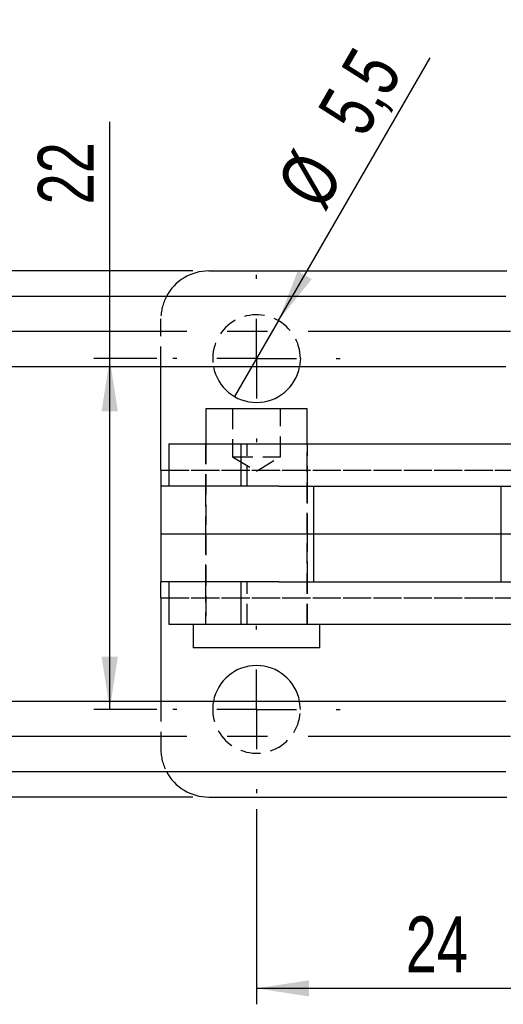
# Model space of a CAD drawing. Extents: x 48 to 403, y 78 to 251.
# Tile 2 of 21: x 85 to 116, y 99 to 160. Entities that reach past the tile are written whole.
import ezdxf

# ---------------------------------------------------------------- set-up
doc = ezdxf.new("R2010")
doc.units = 0
doc.linetypes.add('CENTERX2', pattern=[20.32, 12.7, -2.54, 2.54, -2.54])
doc.linetypes.add('HIDDEN', pattern=[1.905, 1.27, -0.635])
doc.layers.get('0').update_dxf_attribs({"linetype": 'CONTINUOUS'})
doc.layers.add('FORMATO', color=179, linetype='CONTINUOUS')
doc.styles.add('SLDTEXTSTYLE0', font='TXT', dxfattribs={"width": 0.75})
doc.dimstyles.new('SLDDIMSTYLE1', dxfattribs={"dimtxt": 3.5, "dimasz": 3.302, "dimexe": 0, "dimexo": 0.0625, "dimgap": 0.875, "dimtad": 1, "dimdec": 3, "dimrnd": 1e-09, "dimzin": 12, "dimtxsty": 'SLDTEXTSTYLE0', "dimsah": 1, "dimcen": 0.09, "dimazin": 3, "dimtfac": 1, "dimtdec": 3, "dimtofl": 0, "dimtmove": 0, "dimatfit": 3, "dimtolj": 1, "dimtzin": 12})
doc.dimstyles.new('SLDDIMSTYLE3', dxfattribs={"dimtxt": 3.5, "dimasz": 3.302, "dimexe": 0, "dimexo": 0.0625, "dimgap": 0.875, "dimtad": 1, "dimdec": 3, "dimrnd": 1e-09, "dimzin": 12, "dimtxsty": 'SLDTEXTSTYLE0', "dimblk1": 'NONE', "dimsah": 1, "dimcen": 0, "dimazin": 3, "dimtfac": 1, "dimtdec": 3, "dimtmove": 0, "dimatfit": 3, "dimtolj": 1, "dimtzin": 12})

# ---------------------------------------------------------------- blocks, each defined once
blk = doc.blocks.new('_D_5')
at = {"layer": 'FORMATO'}
for p, q in [((100.259, 110.95), (100.259, 98.7)), ((124.259, 110.95), (124.259, 98.7)), ((124.259, 99.7), (100.259, 99.7))]:
    blk.add_line(p, q, dxfattribs=at)
for points in [[(100.259, 99.7), (103.561, 99.192), (103.561, 100.208)], [(124.259, 99.7), (120.957, 100.208), (120.957, 99.192)]]:
    blk.add_solid(points, dxfattribs=at)
at = {"layer": 'FORMATO', "insert": (109.62, 104.212), "char_height": 3.5, "attachment_point": 1, "style": 'SLDTEXTSTYLE0'}
blk.add_mtext('24', dxfattribs=at)
blk = doc.blocks.new('_D_6')
at = {"layer": 'FORMATO'}
for p, q in [((91.048, 139.2), (91.048, 154.045)), ((94.009, 139.2), (90.048, 139.2)), ((91.048, 117.2), (91.048, 139.2)), ((94.009, 117.2), (90.048, 117.2))]:
    blk.add_line(p, q, dxfattribs=at)
for points in [[(91.048, 139.2), (90.54, 135.898), (91.556, 135.898)], [(91.048, 117.2), (91.556, 120.502), (90.54, 120.502)]]:
    blk.add_solid(points, dxfattribs=at)
at = {"layer": 'FORMATO', "insert": (86.537, 148.873), "char_height": 3.5, "attachment_point": 1, "rotation": 90, "style": 'SLDTEXTSTYLE0'}
blk.add_mtext('22', dxfattribs=at)
blk = doc.blocks.new('_D_7')
at = {"layer": 'FORMATO'}
for p, q in [((80.423, 144.7), (80.423, 152.988)), ((96.259, 144.7), (79.423, 144.7)), ((80.423, 144.7), (80.423, 111.7)), ((96.259, 111.7), (79.423, 111.7))]:
    blk.add_line(p, q, dxfattribs=at)
for points in [[(80.423, 144.7), (79.915, 141.398), (80.931, 141.398)], [(80.423, 111.7), (80.931, 115.002), (79.915, 115.002)]]:
    blk.add_solid(points, dxfattribs=at)
at = {"layer": 'FORMATO', "insert": (75.911, 147.816), "char_height": 3.5, "attachment_point": 1, "rotation": 90, "style": 'SLDTEXTSTYLE0'}
blk.add_mtext('33', dxfattribs=at)
blk = doc.blocks.new('_D_8')
at = {"layer": 'FORMATO'}
for q in [(111.146, 158.058), (98.884, 136.818)]:
    blk.add_line((101.634, 141.582), q, dxfattribs=at)
blk.add_solid([(101.634, 141.582), (103.725, 144.187), (102.845, 144.695)], dxfattribs=at)
at = {"layer": 'FORMATO', "char_height": 3.5, "attachment_point": 1, "rotation": 60, "style": 'SLDTEXTSTYLE0'}
for s, insert in [('5,5', (103.996, 154.721)), ('%%c', (101.403, 150.123))]:
    blk.add_mtext(s, dxfattribs=dict(at, insert=insert))
blk = doc.blocks.new('_NONE')
blk = doc.blocks.new('SW_CENTERMARKSYMBOL_3')
at = {"layer": 'FORMATO', "color": 0}
for p, q in [((0, 5), (0, 5.25)), ((0, 0), (0, 2.5)), ((-5, 0), (-5.25, 0)), ((0, 0), (-2.5, 0)), ((0, 0), (0, -2.5)), ((0, 0), (2.5, 0)), ((5, 0), (5.25, 0)), ((0, -5), (0, -5.25))]:
    blk.add_line(p, q, dxfattribs=at)
blk = doc.blocks.new('SW_CENTERMARKSYMBOL_4')
at = {"layer": 'FORMATO', "color": 0}
for p, q in [((0, 5), (0, 5.25)), ((0, 0), (0, 2.5)), ((-5, 0), (-5.25, 0)), ((0, 0), (-2.5, 0)), ((0, 0), (0, -2.5)), ((0, 0), (2.5, 0)), ((5, 0), (5.25, 0)), ((0, -5), (0, -5.25))]:
    blk.add_line(p, q, dxfattribs=at)

msp = doc.modelspace()

# ---------------------------------------------------------------- linework, layer by layer
at = {"color": 7, "linetype": 'CONTINUOUS'}
for p, q in [((97.2588, 144.7), (115.9672, 144.7)), ((115.9138, 143.0999), (72.5383, 143.0999)), ((72.5383, 138.6999), (115.9138, 138.6999)), ((94.2588, 132.1999), (94.2588, 138.6999)), ((97.0838, 136.0499), (97.0838, 133.8499)), ((98.6298, 136.0499), (97.0838, 136.0499)), ((103.4338, 136.0499), (98.6298, 136.0499)), ((103.4338, 133.8499), (103.4338, 136.0499)), ((94.7588, 133.8499), (94.7588, 131.1999)), ((94.7588, 133.8499), (99.3037, 133.8499)), ((99.3037, 131.1999), (99.3037, 133.8499)), ((99.3037, 133.8499), (141.2286, 133.8499)), ((94.2588, 132.1999), (94.2588, 131.1999)), ((94.2588, 131.1999), (94.2588, 128.1999)), ((101.6652, 131.1999), (94.2588, 131.1999)), ((101.6652, 131.1999), (141.2286, 131.1999)), ((103.8374, 131.1999), (103.8374, 128.1999)), ((115.5956, 131.1999), (115.5956, 128.1999)), ((94.2588, 128.1999), (94.2588, 125.1999)), ((103.8374, 128.1999), (94.2588, 128.1999)), ((103.8374, 128.1999), (103.8374, 125.1999)), ((115.5956, 128.1999), (103.8374, 128.1999)), ((115.5956, 128.1999), (115.5956, 125.1999)), ((119.2588, 128.1999), (115.5956, 128.1999)), ((101.6652, 125.1999), (94.2588, 125.1999)), ((94.2588, 124.1999), (94.2588, 125.1999)), ((94.7588, 125.1999), (94.7588, 122.5499)), ((99.3037, 122.5499), (99.3037, 125.1999)), ((101.6652, 125.1999), (141.2286, 125.1999)), ((94.2588, 124.1999), (94.2588, 117.6999)), ((94.7588, 122.5499), (99.3037, 122.5499)), ((96.29, 122.5499), (96.29, 121.0499)), ((99.3037, 122.5499), (141.2286, 122.5499)), ((104.2275, 121.0499), (104.2275, 122.5499)), ((98.2226, 121.0499), (96.29, 121.0499)), ((104.2275, 121.0499), (98.2226, 121.0499)), ((115.9138, 117.6999), (72.5383, 117.6999)), ((72.5383, 113.2999), (115.9138, 113.2999)), ((97.2588, 111.6998), (115.9672, 111.6998))]:
    msp.add_line(p, q, dxfattribs=at)
at = {"color": 7, "linetype": 'HIDDEN'}
for p, q in [((94.2588, 138.6999), (94.2588, 141.7)), ((103.0088, 139.2), (102.9629, 138.6999)), ((98.7588, 136.0499), (98.7588, 133.0499)), ((101.7588, 133.0499), (101.7588, 136.0499)), ((97.0588, 133.8499), (97.0588, 131.1999)), ((97.0838, 133.8499), (97.0838, 122.5499)), ((99.6689, 131.1999), (99.6689, 133.8499)), ((103.4338, 122.5499), (103.4338, 133.8499)), ((103.4588, 131.1999), (103.4588, 133.8499)), ((98.7588, 133.0499), (101.7588, 133.0499)), ((98.7588, 133.0499), (100.2588, 132.1486)), ((100.2588, 132.1486), (101.7588, 133.0499)), ((94.2588, 132.1999), (130.2588, 132.1999)), ((94.7588, 132.1999), (130.2588, 132.1999)), ((97.0588, 131.1999), (97.0588, 128.1999)), ((103.4588, 128.1999), (103.4588, 131.1999)), ((97.0588, 128.1999), (97.0588, 125.1999)), ((103.4588, 125.1999), (103.4588, 128.1999)), ((97.0588, 125.1999), (97.0588, 122.5499)), ((99.6689, 122.5499), (99.6689, 125.1999)), ((103.4588, 122.5499), (103.4588, 125.1999)), ((94.2588, 124.1999), (130.2588, 124.1999)), ((94.7588, 124.1999), (130.2588, 124.1999)), ((94.2588, 117.6999), (94.2588, 114.6998)), ((103.0088, 117.1998), (102.9629, 117.6999))]:
    msp.add_line(p, q, dxfattribs=at)
at = {"color": 8, "linetype": 'CONTINUOUS'}
for p, q in [((94.2588, 132.1999), (94.7588, 132.1999)), ((94.2588, 124.1999), (94.7588, 124.1999))]:
    msp.add_line(p, q, dxfattribs=at)
at = {"color": 7, "linetype": 'CONTINUOUS'}
for centre, radius, start, end in [((97.2588, 141.7), 3, 90, 152.184539), ((100.2588, 139.2), 2.75, 190.47831, 349.52169), ((100.2588, 117.1998), 2.75, 10.47831, 169.52169), ((97.2588, 114.6998), 3, 207.815461, 270)]:
    msp.add_arc(centre, radius, start, end, dxfattribs=at)
at = {"color": 7, "linetype": 'HIDDEN'}
for centre, radius, start, end in [((97.2588, 141.7), 3, 152.184539, 180), ((100.2588, 139.2), 2.75, 0, 190.47831), ((100.2588, 117.1998), 2.75, 169.52169, 0), ((97.2588, 114.6998), 3, 180, 207.815461)]:
    msp.add_arc(centre, radius, start, end, dxfattribs=at)
at = {"layer": 'FORMATO', "linetype": 'CENTERX2'}
for p, q in [((136.5181, 140.8999), (70.5383, 140.8999)), ((136.5181, 115.4999), (70.5383, 115.4999))]:
    msp.add_line(p, q, dxfattribs=at)

# ---------------------------------------------------------------- block references
at = {"layer": 'FORMATO'}
for name, p in [('SW_CENTERMARKSYMBOL_3', (100.2588, 139.2)), ('SW_CENTERMARKSYMBOL_4', (100.2588, 117.1998))]:
    msp.add_blockref(name, p, dxfattribs=at)

# ---------------------------------------------------------------- dimensions: what is measured, and where the dimension line sits
dim = msp.add_diameter_dim_2p(p1=(98.8838, 136.8185), p2=(101.6338, 141.5816), dimstyle='SLDDIMSTYLE3', dxfattribs=at)
dim.commit()
dim.dimension.update_dxf_attribs({"geometry": '_D_8', "text_midpoint": (108.3296, 153.1791), "dimtype": 163})
for base, p1, p2, picture, middle in [((91.0484, 139.2), (95.0088, 117.1998), (95.0088, 139.2), '_D_6', (91.0484, 151.4591)), ((80.4228, 111.6998), (97.2588, 144.7), (97.2588, 111.6998), '_D_7', (80.4228, 150.4019))]:
    dim = msp.add_linear_dim(base=base, p1=p1, p2=p2, angle=90, dimstyle='SLDDIMSTYLE1', dxfattribs=at)
    dim.commit()
    dim.dimension.update_dxf_attribs({"geometry": picture, "text_midpoint": middle, "dimtype": 160})
dim = msp.add_linear_dim(base=(100.2588, 99.6999), p1=(124.2588, 111.9498), p2=(100.2588, 111.9498), dimstyle='SLDDIMSTYLE1', dxfattribs=at)
dim.commit()
dim.dimension.update_dxf_attribs({"geometry": '_D_5', "text_midpoint": (112.2056, 99.6999), "dimtype": 160})

doc.saveas('drawing.dxf')
